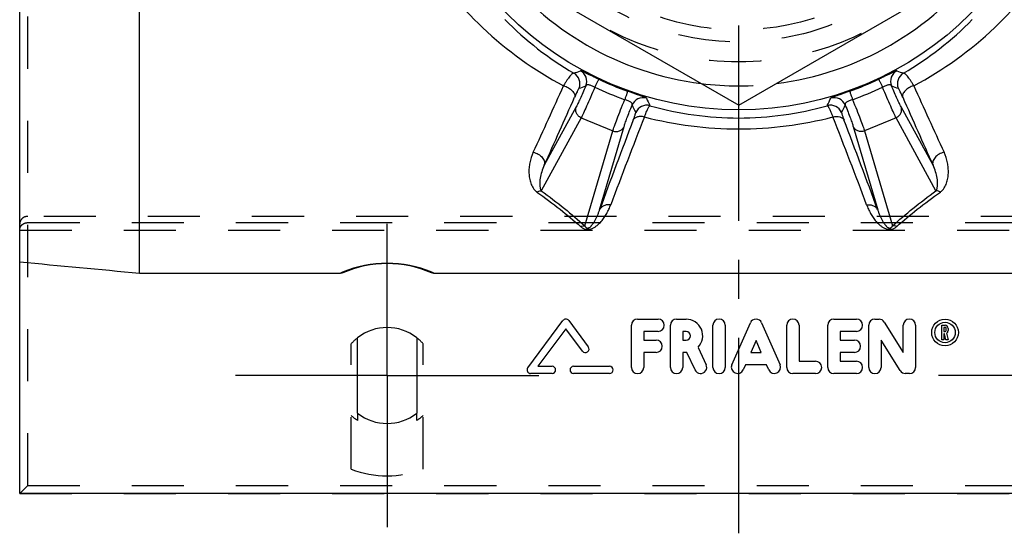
# Model space of a CAD drawing. Header units: millimetres. Extents: x 395 to 589, y 406 to 594.
# Tile 1 of 5: x 400 to 523, y 406 to 470. Entities that reach past the tile are written whole.
import ezdxf

# ---------------------------------------------------------------- set-up
doc = ezdxf.new("R2010")
doc.units = ezdxf.units.MM
doc.header["$LTSCALE"] = 65.185185
doc.linetypes.add('CENTER', pattern=[0.6, 0.375, -0.075, 0.075, -0.075])
doc.linetypes.add('HIDDEN', pattern=[0.2, 0.1, -0.1])
for name, color, linetype in [('ACHSEN_S', 7, 'CONTINUOUS'), ('FASEN', 7, 'CONTINUOUS'), ('FLAECHEN', 7, 'CONTINUOUS'), ('KOERPER', 7, 'CONTINUOUS'), ('KONST.EL_MIT_GEO', 7, 'CONTINUOUS')]:
    doc.layers.add(name, color=color, linetype=linetype)

msp = doc.modelspace()

# ---------------------------------------------------------------- linework, layer by layer
at = {"layer": 'ACHSEN_S', "color": 2, "linetype": 'CENTER'}
msp.add_line((490.04, 406), (490.04, 594), dxfattribs=at)
at = {"layer": 'FASEN', "color": 7, "linetype": 'Continuous'}
msp.add_circle((490.04, 500), 41, dxfattribs=at)
for start, end in [(217.0816, 262.9184), (277.0816, 322.9184)]:
    msp.add_arc((490.04, 500), 38, start, end, dxfattribs=at)
at = {"layer": 'FASEN', "color": 8, "linetype": 'HIDDEN'}
msp.add_arc((490.04, 500), 38, 262.9184, 277.0816, dxfattribs=at)
at = {"layer": 'FLAECHEN', "color": 7, "linetype": 'Continuous'}
msp.add_line((580.04, 411), (400.04, 411), dxfattribs=at)
at = {"layer": 'KOERPER', "color": 7, "linetype": 'Continuous'}
for p, q in [((442.34, 421.03), (442.34, 430.47)), ((449.74, 430.47), (449.74, 421.03))]:
    msp.add_line(p, q, dxfattribs=at)
at = {"layer": 'KOERPER', "color": 8, "linetype": 'HIDDEN'}
for p, q in [((441.54, 414.03), (441.54, 429.72)), ((450.54, 414.03), (450.54, 429.72)), ((442.34, 421.03), (442.34, 420.13)), ((449.74, 420.13), (449.74, 421.03))]:
    msp.add_line(p, q, dxfattribs=at)
at = {"layer": 'KOERPER', "color": 7, "linetype": 'Continuous'}
for start, end in [(51.9269, 128.0731), (231.9269, 308.0731)]:
    msp.add_arc((446.04, 425.75), 6, start, end, dxfattribs=at)
at = {"layer": 'KOERPER', "color": 8, "linetype": 'HIDDEN'}
for radius, start, end in [(6, 128.0731, 138.5904), (6, 41.4096, 51.9269), (6.73, 228.0214, 236.6367), (6.73, 303.3633, 311.9786)]:
    msp.add_arc((446.04, 425.75), radius, start, end, dxfattribs=at)
at = {"layer": 'KONST.EL_MIT_GEO', "color": 7, "linetype": 'Continuous'}
for p, q in [((400.04, 411), (400.04, 589)), ((415.04, 438.52), (415.04, 492.61)), ((455.04, 479.79), (490.04, 459.59)), ((490.04, 459.59), (525.04, 479.79)), ((469.71, 459.39), (465.71, 452.06)), ((514.37, 452.06), (510.37, 459.39)), ((470.32, 458), (465.33, 448.86)), ((470.32, 458), (474.28, 456.36)), ((509.75, 458), (505.8, 456.36)), ((514.74, 448.86), (509.75, 458)), ((470.78, 444.46), (474.28, 456.36)), ((472.63, 446.48), (475.7, 456.91)), ((504.38, 456.91), (507.44, 446.48)), ((505.8, 456.36), (509.29, 444.46)), ((440.11, 438.52), (415.04, 438.52)), ((528.11, 438.52), (451.96, 438.52)), ((468.76, 432.62), (471.22, 429.34)), ((477.39, 432.8), (479.95, 432.8)), ((482.26, 432.8), (483.46, 432.8)), ((501.96, 432.8), (504.79, 432.8)), ((507.1, 432.8), (507.61, 432.8)), ((463.63, 426.72), (468.04, 432.62)), ((468.4, 431.6), (464.88, 426.9)), ((470.5, 428.8), (468.4, 431.6)), ((476.62, 426.77), (476.62, 432.03)), ((481.49, 426.77), (481.49, 432.03)), ((486.81, 426.77), (486.81, 432.03)), ((488.35, 432.03), (488.35, 426.77)), ((489.19, 427.08), (491.5, 432.34)), ((492.91, 432.34), (495.23, 427.08)), ((496.06, 426.77), (496.06, 432.03)), ((497.6, 432.03), (497.6, 427.54)), ((501.19, 426.77), (501.19, 432.03)), ((506.33, 426.77), (506.33, 432.03)), ((508.26, 432.44), (510.64, 428.63)), ((510.64, 428.63), (510.64, 432.03)), ((512.18, 432.03), (512.18, 426.77)), ((515.48, 432.03), (515.87, 432.03)), ((515.48, 430.23), (515.48, 432.03)), ((515.87, 431.77), (515.74, 431.77)), ((515.74, 431.77), (515.74, 431.24)), ((516, 431.37), (516, 431.65)), ((516.25, 431.65), (516.25, 431.37)), ((479.95, 431.26), (478.16, 431.26)), ((478.16, 431.26), (478.16, 430.17)), ((478.16, 430.17), (479.7, 430.17)), ((483.46, 431.26), (483.03, 431.26)), ((483.03, 431.26), (483.03, 430.17)), ((483.03, 430.17), (483.46, 430.17)), ((504.79, 431.26), (502.73, 431.26)), ((502.73, 431.26), (502.73, 430.17)), ((502.73, 430.17), (504.53, 430.17)), ((510.24, 426.36), (507.87, 430.17)), ((507.87, 430.17), (507.87, 426.77)), ((515.74, 430.23), (515.48, 430.23)), ((515.74, 431.24), (515.87, 431.24)), ((515.82, 430.98), (515.74, 430.98)), ((515.74, 430.98), (515.74, 430.23)), ((515.98, 430.23), (515.82, 430.98)), ((516.25, 430.23), (515.98, 430.23)), ((516.07, 431.04), (516.25, 430.23)), ((484.96, 429.27), (485.97, 427.1)), ((492.21, 430.12), (491.55, 428.63)), ((492.86, 428.63), (492.21, 430.12)), ((479.7, 428.63), (478.16, 428.63)), ((478.16, 428.63), (478.16, 426.77)), ((483.56, 428.63), (483.03, 428.63)), ((483.03, 428.63), (483.03, 426.77)), ((484.58, 426.44), (483.56, 428.63)), ((491.55, 428.63), (492.86, 428.63)), ((504.53, 428.63), (502.73, 428.63)), ((502.73, 428.63), (502.73, 427.54)), ((464.88, 426.9), (466.68, 426.9)), ((469.38, 426.9), (473.87, 426.9)), ((490.88, 427.09), (490.6, 426.46)), ((493.54, 427.09), (490.88, 427.09)), ((493.82, 426.46), (493.54, 427.09)), ((497.6, 427.54), (499.66, 427.54)), ((502.73, 427.54), (504.79, 427.54)), ((466.68, 426), (463.99, 426)), ((473.87, 426), (469.38, 426)), ((499.66, 426), (496.83, 426)), ((504.79, 426), (501.96, 426)), ((511.41, 426), (510.9, 426))]:
    msp.add_line(p, q, dxfattribs=at)
at = {"layer": 'KONST.EL_MIT_GEO', "color": 8, "linetype": 'HIDDEN'}
for p, q in [((401.04, 412), (401.04, 588)), ((579.04, 445.66), (401.04, 445.66)), ((400.04, 443.95), (580.04, 443.95)), ((401.04, 444.88), (579.04, 444.88)), ((400.04, 411), (401.04, 412)), ((401.04, 412), (579.04, 412)), ((400.04, 411), (580.04, 411))]:
    msp.add_line(p, q, dxfattribs=at)
at = {"layer": 'KONST.EL_MIT_GEO', "color": 2, "linetype": 'CENTER'}
for p, q in [((446.04, 425.75), (446.04, 444.75)), ((446.04, 425.75), (427.04, 425.75)), ((446.04, 425.75), (465.04, 425.75)), ((446.04, 425.75), (446.04, 406.75)), ((534.04, 425.75), (515.04, 425.75))]:
    msp.add_line(p, q, dxfattribs=at)
at = {"layer": 'KONST.EL_MIT_GEO', "color": 8, "linetype": 'HIDDEN'}
for radius in [35, 32.5, 31]:
    msp.add_circle((490.04, 500), radius, dxfattribs=at)
at = {"layer": 'KONST.EL_MIT_GEO', "color": 7, "linetype": 'Continuous'}
for radius in [1.67, 1.28]:
    msp.add_circle((515.87, 431.13), radius, dxfattribs=at)
for centre, radius, start, end in [((488.16, 501.03), 43.8, 211.2948, 226.4374), ((491.91, 501.03), 43.8, 313.5626, 328.7052), ((490.42, 499.53), 41.64, 224.6193, 239.6908), ((489.65, 499.53), 41.64, 300.3092, 315.3807), ((489.3, 502.23), 45.45, 226.4385, 242.2227), ((490.77, 502.23), 45.45, 297.7773, 313.5615), ((427.82, 577.94), 121.69, 289.9829, 290.4001), ((468.67, 462.27), 1.5, 337.5718, 60.4004), ((469.52, 462.57), 1.5, 337.5731, 61.1961), ((510.56, 462.57), 1.5, 118.8029, 202.4278), ((552.42, 578.38), 122.16, 249.6007, 250.0163), ((511.41, 462.27), 1.5, 119.5996, 202.4282), ((489.9, 499.66), 40.73, 244.7461, 250.2539), ((490.18, 499.66), 40.73, 289.7461, 295.2539), ((-495.28, 896.19), 1056.72, 335.24419, 335.74003), ((428.04, 583.81), 129.14, 288.9849, 289.3842), ((494.08, 509.75), 52.76, 245.2966, 249.7034), ((486, 509.75), 52.76, 290.2966, 294.7034), ((552.2, 584.29), 129.65, 250.6166, 251.0143), ((1413.31, 867.91), 988.53, 204.24286, 204.77291), ((-530.59, 901.28), 1092.89, 335.73028, 336.21876), ((478.08, 459.02), 1.5, 73.8039, 157.4269), ((589.85, 511.44), 122.47, 204.6012, 205.0876), ((390.72, 511.22), 121.92, 334.9113, 335.3999), ((502, 459.02), 1.5, 22.5731, 106.1961), ((1446.13, 872.51), 1022.23, 203.76436, 204.2866), ((593.86, 515.78), 129.94, 205.617, 206.0825), ((478.54, 458.07), 1.5, 74.7356, 157.4284), ((490.04, 498.68), 40.71, 254.1661, 269.9935), ((490.03, 498.68), 40.71, 270.0065, 285.8339), ((501.54, 458.07), 1.5, 22.5716, 105.2643), ((386.75, 515.52), 129.35, 333.9164, 334.384), ((1140.26, 202.79), 710.71, 158.97929, 159.94716), ((1116.01, 207.45), 685.26, 158.5445, 159.52878), ((490.03, 503.85), 47.24, 255.5323, 270.0056), ((490.04, 503.85), 47.24, 269.9944, 284.4677), ((-135.93, 207.45), 685.26, 20.47121, 21.4555), ((-160.19, 202.79), 710.71, 20.05284, 21.02071), ((446.04, 425.4), 14.4, 67.1409, 112.8591), ((446.04, 425.75), 14, 66.5792, 113.4208), ((446.05, 425.36), 14.44, 112.8462, 114.2831), ((446.03, 425.36), 14.43, 65.7167, 67.1541), ((468.4, 432.35), 0.449, 36.8699, 143.2099), ((477.39, 432.03), 0.77, 90, 180), ((479.95, 432.03), 0.77, 270, 90), ((482.26, 432.03), 0.77, 90, 180), ((483.46, 430.72), 2.08, 316.06, 90), ((487.58, 432.03), 0.77, 0, 180), ((492.21, 432.03), 0.77, 23.75, 156.25), ((496.83, 432.03), 0.77, 0, 180), ((501.96, 432.03), 0.77, 90, 180), ((504.79, 432.03), 0.77, 270, 90), ((507.1, 432.03), 0.77, 90, 180), ((507.61, 432.03), 0.77, 32, 90), ((511.41, 432.03), 0.77, 0, 180), ((515.87, 431.65), 0.383, 0, 90), ((515.87, 431.65), 0.127, 0, 90), ((479.7, 429.4), 0.77, 270, 90), ((483.46, 430.72), 0.545, 270, 90), ((504.53, 429.4), 0.77, 270, 90), ((515.87, 431.37), 0.127, 270, 360), ((515.87, 431.37), 0.383, 301.4604, 360), ((470.86, 429.07), 0.449, 216.8699, 36.8699), ((463.99, 426.45), 0.449, 143.2099, 270), ((466.68, 426.45), 0.449, 270, 90), ((469.38, 426.45), 0.449, 90, 270), ((473.87, 426.45), 0.449, 270, 90), ((477.39, 426.77), 0.77, 180, 360), ((482.26, 426.77), 0.77, 180, 360), ((485.27, 426.77), 0.77, 205, 25), ((487.58, 426.77), 0.77, 180, 360), ((489.89, 426.77), 0.77, 156.25, 336.25), ((494.52, 426.77), 0.77, 203.75, 23.75), ((496.83, 426.77), 0.77, 180, 270), ((499.66, 426.77), 0.77, 270, 90), ((501.96, 426.77), 0.77, 180, 270), ((504.79, 426.77), 0.77, 270, 90), ((507.1, 426.77), 0.77, 180, 360), ((511.41, 426.77), 0.77, 270, 360), ((510.9, 426.77), 0.77, 212, 270)]:
    msp.add_arc(centre, radius, start, end, dxfattribs=at)
at = {"layer": 'KONST.EL_MIT_GEO', "color": 8, "linetype": 'HIDDEN'}
msp.add_arc((446.04, 425.75), 12.55, 248.9904, 291.0096, dxfattribs=at)
at = {"layer": 'KONST.EL_MIT_GEO', "color": 7, "linetype": 'Continuous'}
for points, knots in [([(469.41, 463.58), (469.38, 463.59), (469.33, 463.58), (469.26, 463.54), (469.17, 463.48), (469.05, 463.37), (468.9, 463.19), (468.72, 462.96), (468.53, 462.69), (468.33, 462.37), (468.19, 462.13), (468.12, 462.01)], [0, 0, 0, 0, 0.042593, 0.071211, 0.105821, 0.194195, 0.308566, 0.448144, 0.611376, 0.796171, 1, 1, 1, 1]), ([(472.52, 462.82), (472.37, 462.89), (472.08, 463.03), (471.65, 463.24), (471.26, 463.43), (470.97, 463.57), (470.77, 463.66), (470.64, 463.72), (470.53, 463.78), (470.43, 463.82), (470.36, 463.85), (470.3, 463.87), (470.27, 463.88), (470.25, 463.88), (470.24, 463.88), (470.24, 463.88)], [0, 0, 0, 0, 0.198236, 0.388107, 0.561349, 0.711027, 0.775336, 0.831962, 0.880562, 0.920918, 0.952928, 0.976613, 0.992133, 0.996958, 1, 1, 1, 1]), ([(509.84, 463.88), (509.83, 463.88), (509.83, 463.88), (509.81, 463.88), (509.77, 463.87), (509.72, 463.85), (509.64, 463.82), (509.55, 463.78), (509.44, 463.72), (509.31, 463.66), (509.11, 463.57), (508.81, 463.43), (508.42, 463.24), (508, 463.03), (507.71, 462.89), (507.56, 462.82)], [0, 0, 0, 0, 0.003042, 0.007867, 0.023387, 0.047072, 0.079082, 0.119438, 0.168038, 0.224664, 0.288973, 0.438651, 0.611893, 0.801764, 1, 1, 1, 1]), ([(511.96, 462.01), (511.89, 462.13), (511.75, 462.37), (511.55, 462.69), (511.35, 462.96), (511.18, 463.19), (511.02, 463.37), (510.9, 463.48), (510.81, 463.54), (510.75, 463.58), (510.7, 463.59), (510.67, 463.58)], [0, 0, 0, 0, 0.203829, 0.388624, 0.551856, 0.691434, 0.805805, 0.894179, 0.928789, 0.957407, 1, 1, 1, 1]), ([(472.52, 462.82), (472.52, 462.82), (472.51, 462.81), (472.5, 462.8), (472.49, 462.77), (472.47, 462.72), (472.43, 462.64), (472.37, 462.52), (472.3, 462.38), (472.21, 462.21), (472.12, 462.02), (472.06, 461.89), (472.03, 461.82)], [0, 0, 0, 0, 0.008132, 0.024715, 0.049682, 0.082886, 0.173113, 0.293109, 0.439817, 0.609499, 0.797824, 1, 1, 1, 1]), ([(507.56, 462.82), (507.56, 462.82), (507.56, 462.81), (507.57, 462.8), (507.58, 462.77), (507.61, 462.72), (507.65, 462.64), (507.71, 462.52), (507.78, 462.38), (507.86, 462.21), (507.95, 462.02), (508.02, 461.89), (508.05, 461.82)], [0, 0, 0, 0, 0.008132, 0.024715, 0.049683, 0.082886, 0.173113, 0.293109, 0.439818, 0.6095, 0.797824, 1, 1, 1, 1]), ([(468.12, 462.01), (468.33, 461.95), (468.63, 461.82), (468.98, 461.58), (469.21, 461.39), (469.38, 461.18), (469.49, 460.97), (469.54, 460.76), (469.52, 460.63), (469.5, 460.57)], [0, 0, 0, 0, 0.30271, 0.449682, 0.587154, 0.711451, 0.820601, 0.915298, 1, 1, 1, 1]), ([(470.05, 461.7), (470.05, 461.7), (470.04, 461.69), (470.03, 461.67), (470.01, 461.65), (469.99, 461.61), (469.97, 461.57), (469.93, 461.5), (469.87, 461.38), (469.8, 461.22), (469.71, 461.03), (469.61, 460.81), (469.54, 460.66), (469.5, 460.57)], [0, 0, 0, 0, 0.009309, 0.025977, 0.050271, 0.082178, 0.121606, 0.168431, 0.283642, 0.426358, 0.594804, 0.786856, 1, 1, 1, 1]), ([(470.9, 461.99), (470.78, 461.7), (470.54, 461.16), (470.21, 460.42), (469.94, 459.84), (469.78, 459.52), (469.71, 459.39)], [0, 0, 0, 0, 0.332549, 0.618757, 0.844841, 1, 1, 1, 1]), ([(472.03, 461.82), (471.85, 461.39), (471.51, 460.6), (471.03, 459.52), (470.69, 458.75), (470.46, 458.27), (470.37, 458.08), (470.32, 458)], [0, 0, 0, 0, 0.331803, 0.620346, 0.847751, 0.933967, 1, 1, 1, 1]), ([(472.03, 461.82), (471.89, 461.89), (471.7, 461.98), (471.44, 462.08), (471.28, 462.12), (471.15, 462.14), (471.04, 462.12), (470.95, 462.07), (470.92, 462.02), (470.9, 461.99)], [0, 0, 0, 0, 0.365067, 0.52528, 0.660748, 0.768988, 0.853996, 0.926731, 1, 1, 1, 1]), ([(476.14, 461.33), (476.14, 461.32), (476.13, 461.31), (476.13, 461.3), (476.12, 461.27), (476.1, 461.22), (476.08, 461.13), (476.03, 461), (475.98, 460.85), (475.92, 460.67), (475.85, 460.48), (475.8, 460.34), (475.78, 460.27)], [0, 0, 0, 0, 0.008132, 0.024715, 0.049683, 0.082886, 0.173113, 0.293109, 0.439818, 0.6095, 0.797824, 1, 1, 1, 1]), ([(478.5, 460.46), (478.5, 460.46), (478.49, 460.47), (478.48, 460.48), (478.44, 460.5), (478.39, 460.52), (478.32, 460.55), (478.22, 460.59), (478.11, 460.63), (477.97, 460.68), (477.76, 460.76), (477.45, 460.86), (477.04, 461), (476.6, 461.16), (476.29, 461.27), (476.14, 461.33)], [0, 0, 0, 0, 0.003042, 0.007867, 0.023387, 0.047072, 0.079082, 0.119438, 0.168038, 0.224664, 0.288972, 0.438651, 0.611894, 0.801764, 1, 1, 1, 1]), ([(503.94, 461.33), (503.78, 461.27), (503.48, 461.16), (503.03, 461), (502.62, 460.86), (502.32, 460.76), (502.1, 460.68), (501.97, 460.63), (501.86, 460.59), (501.76, 460.55), (501.69, 460.52), (501.63, 460.5), (501.6, 460.48), (501.58, 460.47), (501.58, 460.46), (501.58, 460.46)], [0, 0, 0, 0, 0.198236, 0.388106, 0.561349, 0.711028, 0.775336, 0.831962, 0.880562, 0.920918, 0.952928, 0.976613, 0.992133, 0.996958, 1, 1, 1, 1]), ([(503.94, 461.33), (503.94, 461.32), (503.94, 461.31), (503.95, 461.3), (503.95, 461.27), (503.97, 461.22), (504, 461.13), (504.04, 461), (504.1, 460.85), (504.16, 460.67), (504.23, 460.48), (504.28, 460.34), (504.3, 460.27)], [0, 0, 0, 0, 0.008132, 0.024715, 0.049682, 0.082886, 0.173113, 0.293109, 0.439817, 0.609499, 0.797824, 1, 1, 1, 1]), ([(509.17, 461.99), (509.16, 462.02), (509.12, 462.07), (509.04, 462.12), (508.93, 462.14), (508.79, 462.12), (508.63, 462.08), (508.38, 461.98), (508.18, 461.89), (508.05, 461.82)], [0, 0, 0, 0, 0.073269, 0.146004, 0.231012, 0.339252, 0.47472, 0.634933, 1, 1, 1, 1]), ([(509.75, 458), (509.71, 458.08), (509.62, 458.27), (509.39, 458.75), (509.04, 459.52), (508.57, 460.6), (508.23, 461.39), (508.05, 461.82)], [0, 0, 0, 0, 0.066032, 0.152249, 0.379653, 0.668197, 1, 1, 1, 1]), ([(510.37, 459.39), (510.3, 459.52), (510.13, 459.84), (509.86, 460.42), (509.53, 461.16), (509.3, 461.7), (509.17, 461.99)], [0, 0, 0, 0, 0.155159, 0.381243, 0.667451, 1, 1, 1, 1]), ([(510.57, 460.57), (510.54, 460.66), (510.47, 460.81), (510.37, 461.03), (510.28, 461.22), (510.2, 461.38), (510.15, 461.5), (510.11, 461.57), (510.08, 461.61), (510.06, 461.65), (510.05, 461.67), (510.03, 461.69), (510.03, 461.7), (510.02, 461.7)], [0, 0, 0, 0, 0.213144, 0.405196, 0.573642, 0.716358, 0.831569, 0.878394, 0.917822, 0.949729, 0.974023, 0.990691, 1, 1, 1, 1]), ([(511.96, 462.01), (511.75, 461.95), (511.45, 461.82), (511.09, 461.58), (510.87, 461.39), (510.7, 461.18), (510.58, 460.97), (510.54, 460.76), (510.55, 460.63), (510.57, 460.57)], [0, 0, 0, 0, 0.30271, 0.449682, 0.587154, 0.711451, 0.820601, 0.915298, 1, 1, 1, 1]), ([(474.28, 456.36), (474.31, 456.45), (474.38, 456.65), (474.55, 457.15), (474.85, 457.93), (475.28, 459.04), (475.6, 459.84), (475.78, 460.27)], [0, 0, 0, 0, 0.066032, 0.152249, 0.379653, 0.668197, 1, 1, 1, 1]), ([(476.69, 459.6), (476.7, 459.62), (476.72, 459.69), (476.69, 459.78), (476.63, 459.87), (476.52, 459.95), (476.37, 460.04), (476.12, 460.15), (475.92, 460.22), (475.78, 460.27)], [0, 0, 0, 0, 0.073269, 0.146004, 0.231012, 0.339252, 0.474719, 0.634933, 1, 1, 1, 1]), ([(504.3, 460.27), (504.16, 460.22), (503.95, 460.15), (503.7, 460.04), (503.56, 459.95), (503.45, 459.87), (503.38, 459.78), (503.36, 459.69), (503.37, 459.62), (503.38, 459.6)], [0, 0, 0, 0, 0.365067, 0.525281, 0.660748, 0.768988, 0.853996, 0.926731, 1, 1, 1, 1]), ([(504.3, 460.27), (504.47, 459.84), (504.8, 459.04), (505.23, 457.93), (505.52, 457.15), (505.7, 456.65), (505.77, 456.45), (505.8, 456.36)], [0, 0, 0, 0, 0.331803, 0.620346, 0.847751, 0.933967, 1, 1, 1, 1]), ([(470.32, 458), (470.19, 458.06), (469.95, 458.22), (469.7, 458.57), (469.61, 458.98), (469.66, 459.26), (469.71, 459.39)], [0, 0, 0, 0, 0.255286, 0.508005, 0.756055, 1, 1, 1, 1]), ([(475.7, 456.91), (475.74, 457.05), (475.85, 457.4), (476.07, 458), (476.36, 458.75), (476.58, 459.3), (476.69, 459.6)], [0, 0, 0, 0, 0.155159, 0.381243, 0.667451, 1, 1, 1, 1]), ([(476.85, 457.73), (476.87, 457.79), (476.92, 457.92), (476.98, 458.09), (477.04, 458.25), (477.08, 458.38), (477.12, 458.48), (477.14, 458.55), (477.15, 458.6), (477.15, 458.62), (477.16, 458.63), (477.16, 458.64), (477.15, 458.65)], [0, 0, 0, 0, 0.21657, 0.410378, 0.579141, 0.721017, 0.834634, 0.91908, 0.95022, 0.973971, 0.990434, 1, 1, 1, 1]), ([(478.23, 458.1), (478.27, 458.21), (478.36, 458.4), (478.47, 458.68), (478.58, 458.92), (478.68, 459.12), (478.76, 459.28), (478.83, 459.4), (478.88, 459.47), (478.91, 459.51), (478.93, 459.52), (478.94, 459.52)], [0, 0, 0, 0, 0.211361, 0.401447, 0.568039, 0.709264, 0.823647, 0.910161, 0.968421, 0.987264, 1, 1, 1, 1]), ([(501.14, 459.52), (501.15, 459.52), (501.16, 459.51), (501.2, 459.47), (501.24, 459.4), (501.31, 459.28), (501.4, 459.12), (501.49, 458.92), (501.6, 458.68), (501.72, 458.4), (501.8, 458.21), (501.85, 458.1)], [0, 0, 0, 0, 0.012736, 0.031579, 0.089839, 0.176353, 0.290736, 0.431961, 0.598553, 0.788639, 1, 1, 1, 1]), ([(502.92, 458.65), (502.92, 458.64), (502.92, 458.63), (502.92, 458.62), (502.93, 458.6), (502.94, 458.55), (502.96, 458.48), (502.99, 458.38), (503.04, 458.25), (503.09, 458.09), (503.16, 457.92), (503.2, 457.79), (503.23, 457.73)], [0, 0, 0, 0, 0.009566, 0.026029, 0.04978, 0.08092, 0.165366, 0.278983, 0.420859, 0.589622, 0.78343, 1, 1, 1, 1]), ([(503.38, 459.6), (503.5, 459.3), (503.72, 458.75), (504, 458), (504.22, 457.4), (504.34, 457.05), (504.38, 456.91)], [0, 0, 0, 0, 0.332549, 0.618757, 0.844841, 1, 1, 1, 1]), ([(509.75, 458), (509.88, 458.06), (510.12, 458.22), (510.37, 458.57), (510.47, 458.98), (510.42, 459.26), (510.37, 459.39)], [0, 0, 0, 0, 0.255286, 0.508005, 0.756055, 1, 1, 1, 1]), ([(478.23, 458.1), (478.08, 458.14), (477.79, 458.18), (477.43, 458.14), (477.19, 458.05), (477.04, 457.97), (476.92, 457.86), (476.87, 457.77), (476.85, 457.73)], [0, 0, 0, 0, 0.300277, 0.569262, 0.689429, 0.799987, 0.902536, 1, 1, 1, 1]), ([(501.85, 458.1), (502, 458.14), (502.29, 458.18), (502.64, 458.14), (502.89, 458.05), (503.03, 457.97), (503.15, 457.86), (503.21, 457.77), (503.23, 457.73)], [0, 0, 0, 0, 0.300277, 0.569263, 0.689429, 0.799987, 0.902536, 1, 1, 1, 1]), ([(474.28, 456.36), (474.41, 456.31), (474.7, 456.25), (475.12, 456.33), (475.48, 456.55), (475.64, 456.78), (475.7, 456.91)], [0, 0, 0, 0, 0.255286, 0.508005, 0.756055, 1, 1, 1, 1]), ([(505.8, 456.36), (505.66, 456.31), (505.38, 456.25), (504.96, 456.33), (504.6, 456.55), (504.43, 456.78), (504.38, 456.91)], [0, 0, 0, 0, 0.255286, 0.508005, 0.756055, 1, 1, 1, 1]), ([(464.33, 453.69), (464.13, 453.27), (463.92, 452.62), (463.79, 451.73), (463.77, 451.08), (463.84, 450.44), (464, 449.81), (464.23, 449.31), (464.51, 448.94), (464.69, 448.78), (464.79, 448.71)], [0, 0, 0, 0, 0.258256, 0.382244, 0.503691, 0.623525, 0.743228, 0.865863, 0.930589, 1, 1, 1, 1]), ([(464.33, 453.69), (464.54, 453.64), (464.96, 453.47), (465.39, 453.13), (465.62, 452.8), (465.73, 452.55), (465.77, 452.3), (465.74, 452.14), (465.71, 452.06)], [0, 0, 0, 0, 0.285291, 0.559344, 0.684178, 0.798301, 0.902478, 1, 1, 1, 1]), ([(515.75, 453.69), (515.53, 453.64), (515.12, 453.47), (514.69, 453.13), (514.45, 452.8), (514.34, 452.55), (514.31, 452.3), (514.34, 452.14), (514.37, 452.06)], [0, 0, 0, 0, 0.285291, 0.559344, 0.684178, 0.798301, 0.902478, 1, 1, 1, 1]), ([(515.29, 448.71), (515.39, 448.78), (515.57, 448.94), (515.84, 449.31), (516.08, 449.81), (516.24, 450.44), (516.3, 451.08), (516.28, 451.73), (516.16, 452.62), (515.94, 453.27), (515.75, 453.69)], [0, 0, 0, 0, 0.069411, 0.134137, 0.256772, 0.376475, 0.496309, 0.617756, 0.741744, 1, 1, 1, 1]), ([(465.71, 452.06), (465.58, 451.8), (465.38, 451.27), (465.21, 450.58), (465.14, 450.04), (465.12, 449.64), (465.16, 449.31), (465.23, 449.05), (465.29, 448.92), (465.33, 448.86)], [0, 0, 0, 0, 0.264052, 0.51457, 0.63596, 0.755416, 0.874289, 0.935048, 1, 1, 1, 1]), ([(514.74, 448.86), (514.78, 448.92), (514.85, 449.05), (514.92, 449.31), (514.95, 449.64), (514.94, 450.04), (514.87, 450.58), (514.7, 451.27), (514.49, 451.8), (514.37, 452.06)], [0, 0, 0, 0, 0.064952, 0.125711, 0.244585, 0.36404, 0.48543, 0.735948, 1, 1, 1, 1]), ([(464.79, 448.71), (464.84, 448.74), (465.01, 448.82), (465.2, 448.87), (465.33, 448.86)], [0, 0, 0, 0, 0.275951, 1, 1, 1, 1]), ([(464.79, 448.71), (465.77, 448.01), (467.63, 446.63), (469.41, 445.15), (470.24, 444.4)], [0, 0, 0, 0, 0.519809, 1, 1, 1, 1]), ([(465.33, 448.86), (466.32, 448.15), (468.17, 446.73), (469.96, 445.22), (470.78, 444.46)], [0, 0, 0, 0, 0.519992, 1, 1, 1, 1]), ([(509.29, 444.46), (510.12, 445.22), (511.9, 446.73), (513.76, 448.15), (514.74, 448.86)], [0, 0, 0, 0, 0.480008, 1, 1, 1, 1]), ([(509.84, 444.4), (510.66, 445.15), (512.45, 446.63), (514.31, 448.01), (515.29, 448.71)], [0, 0, 0, 0, 0.480191, 1, 1, 1, 1]), ([(515.29, 448.71), (515.24, 448.74), (515.07, 448.82), (514.88, 448.87), (514.74, 448.86)], [0, 0, 0, 0, 0.275951, 1, 1, 1, 1]), ([(470.24, 444.4), (470.32, 444.33), (470.53, 444.17), (470.85, 444.06), (471.14, 444.03), (471.44, 444.06), (471.77, 444.17), (472.1, 444.36), (472.46, 444.64), (472.84, 445.02), (473.21, 445.52), (473.53, 446.03), (473.8, 446.56), (473.95, 446.93), (474.02, 447.11)], [0, 0, 0, 0, 0.064309, 0.140566, 0.183737, 0.226869, 0.305139, 0.374285, 0.438058, 0.5571, 0.670533, 0.78132, 0.890874, 1, 1, 1, 1]), ([(470.78, 444.46), (470.8, 444.43), (470.83, 444.37), (470.9, 444.29), (470.98, 444.23), (471.08, 444.2), (471.18, 444.2), (471.26, 444.22), (471.34, 444.27), (471.43, 444.32), (471.52, 444.4), (471.61, 444.5), (471.72, 444.63), (471.88, 444.84), (472.04, 445.12), (472.22, 445.45), (472.37, 445.79), (472.51, 446.13), (472.6, 446.37), (472.63, 446.48)], [0, 0, 0, 0, 0.028848, 0.060085, 0.097962, 0.124135, 0.154398, 0.180122, 0.201988, 0.240146, 0.274705, 0.30739, 0.369673, 0.42967, 0.546244, 0.660612, 0.774005, 0.887019, 1, 1, 1, 1]), ([(474.02, 447.11), (473.87, 447.13), (473.58, 447.13), (473.17, 447.02), (472.84, 446.81), (472.68, 446.59), (472.63, 446.48)], [0, 0, 0, 0, 0.275176, 0.533829, 0.773764, 1, 1, 1, 1]), ([(506.06, 447.11), (506.2, 447.13), (506.5, 447.13), (506.91, 447.02), (507.24, 446.81), (507.39, 446.59), (507.44, 446.48)], [0, 0, 0, 0, 0.275176, 0.533829, 0.773764, 1, 1, 1, 1]), ([(506.06, 447.11), (506.13, 446.93), (506.28, 446.56), (506.55, 446.03), (506.86, 445.52), (507.24, 445.02), (507.61, 444.64), (507.98, 444.36), (508.31, 444.17), (508.64, 444.06), (508.93, 444.03), (509.23, 444.06), (509.55, 444.17), (509.75, 444.33), (509.84, 444.4)], [0, 0, 0, 0, 0.109126, 0.21868, 0.329467, 0.442901, 0.561943, 0.625716, 0.694862, 0.773132, 0.816263, 0.859435, 0.935691, 1, 1, 1, 1]), ([(507.44, 446.48), (507.48, 446.37), (507.56, 446.13), (507.7, 445.79), (507.86, 445.45), (508.03, 445.12), (508.2, 444.84), (508.35, 444.63), (508.46, 444.5), (508.56, 444.4), (508.65, 444.32), (508.73, 444.27), (508.82, 444.22), (508.9, 444.2), (508.99, 444.2), (509.09, 444.23), (509.18, 444.29), (509.24, 444.37), (509.28, 444.43), (509.29, 444.46)], [0, 0, 0, 0, 0.112981, 0.225995, 0.339388, 0.453756, 0.57033, 0.630328, 0.69261, 0.725294, 0.759854, 0.798012, 0.819876, 0.845599, 0.875862, 0.902036, 0.939915, 0.971153, 1, 1, 1, 1]), ([(470.24, 444.4), (470.28, 444.42), (470.46, 444.47), (470.65, 444.48), (470.78, 444.46)], [0, 0, 0, 0, 0.263812, 1, 1, 1, 1]), ([(509.84, 444.4), (509.79, 444.42), (509.61, 444.47), (509.43, 444.48), (509.29, 444.46)], [0, 0, 0, 0, 0.263812, 1, 1, 1, 1]), ([(440.47, 438.6), (440.39, 438.56), (440.27, 438.53), (440.14, 438.52), (440.11, 438.52)], [0, 0, 0, 0, 0.749419, 1, 1, 1, 1]), ([(451.96, 438.52), (451.93, 438.52), (451.81, 438.53), (451.69, 438.56), (451.6, 438.6)], [0, 0, 0, 0, 0.250581, 1, 1, 1, 1])]:
    msp.add_open_spline(points, degree=3, knots=knots, dxfattribs=at)
at = {"layer": 'KONST.EL_MIT_GEO', "color": 8, "linetype": 'HIDDEN'}
for points, knots in [([(401.04, 445.66), (400.91, 445.66), (400.65, 445.61), (400.31, 445.4), (400.09, 445.07), (400.04, 444.82), (400.04, 444.69)], [0, 0, 0, 0, 0.254403, 0.506234, 0.754417, 1, 1, 1, 1]), ([(400.04, 443.95), (400.04, 444.01), (400.05, 444.14), (400.11, 444.31), (400.2, 444.47), (400.37, 444.66), (400.65, 444.83), (400.91, 444.88), (401.04, 444.88)], [0, 0, 0, 0, 0.120339, 0.24145, 0.363977, 0.488328, 0.741546, 1, 1, 1, 1])]:
    msp.add_open_spline(points, degree=3, knots=knots, dxfattribs=at)
at = {"layer": 'KONST.EL_MIT_GEO', "color": 7, "linetype": 'Continuous'}
msp.add_open_spline([(415.04, 438.52), (410.04, 438.99), (405.04, 439.46), (400.04, 439.93)], degree=3, dxfattribs=at)

doc.saveas('drawing.dxf')
